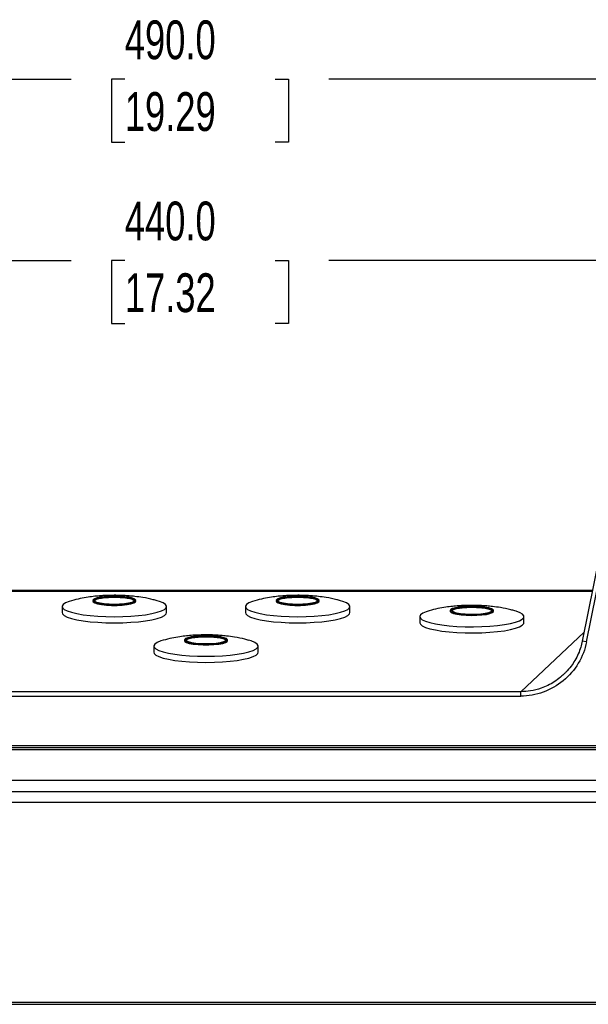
# Model space of a CAD drawing. Header units: millimetres. Extents: x 32 to 1437, y 32 to 1048.
# Tile 11 of 21: x 441 to 596, y 425 to 693. Entities that reach past the tile are written whole.
import ezdxf

# ---------------------------------------------------------------- set-up
doc = ezdxf.new("R2010")
doc.units = ezdxf.units.MM
doc.header["$LTSCALE"] = 5
doc.layers.add('DIMENSIONS', color=140, linetype='Continuous', lineweight=25)
doc.styles.add('SLDTEXTSTYLE0', font='TXT', dxfattribs={"width": 0.7})
doc.dimstyles.new('SLDDIMSTYLE0', dxfattribs={"dimtxt": 10.790039, "dimasz": 16.51, "dimexe": 0, "dimexo": 0.0625, "dimgap": 2.69751, "dimtad": 0, "dimtih": 1, "dimtoh": 1, "dimrnd": 1e-09, "dimzin": 4, "dimdsep": 46, "dimtxsty": 'SLDTEXTSTYLE0', "dimsah": 1, "dimcen": 0.09, "dimadec": 0, "dimazin": 1, "dimtfac": 1, "dimtofl": 0, "dimtmove": 0, "dimatfit": 3, "dimfxl": 0, "dimfrac": 2, "dimtolj": 1, "dimtzin": 12, "dimarcsym": 0})

# ---------------------------------------------------------------- blocks, each defined once
blk = doc.blocks.new('_D_1')
at = {"layer": 'DIMENSIONS'}
for p, q in [((272.11, 569.29), (272.11, 643.34)), ((712.11, 569.29), (712.11, 643.34)), ((272.11, 627.47), (455.35, 627.47)), ((469.97, 627.47), (466.34, 627.47)), ((466.34, 627.47), (466.34, 610.32)), ((511.01, 627.47), (514.63, 627.47)), ((514.63, 627.47), (514.63, 610.32)), ((712.11, 627.47), (525.63, 627.47)), ((466.34, 610.32), (469.97, 610.32)), ((514.63, 610.32), (511.01, 610.32))]:
    blk.add_line(p, q, dxfattribs=at)
for points in [[(272.11, 627.47), (288.62, 624.93), (288.62, 630.01)], [(712.11, 627.47), (695.6, 630.01), (695.6, 624.93)]]:
    blk.add_solid(points, dxfattribs=at)
at = {"layer": 'DIMENSIONS', "char_height": 10.583, "attachment_point": 1, "style": 'SLDTEXTSTYLE0'}
for s, insert in [('440.0', (469.97, 643.52)), ('17.32', (469.97, 623.96))]:
    blk.add_mtext(s, dxfattribs=dict(at, insert=insert))
blk = doc.blocks.new('_D_2')
at = {"layer": 'DIMENSIONS'}
for p, q in [((247.11, 566.05), (247.11, 692.72)), ((737.11, 566.05), (737.11, 692.72)), ((247.11, 676.85), (455.35, 676.85)), ((469.97, 676.85), (466.34, 676.85)), ((466.34, 676.85), (466.34, 659.7)), ((511.01, 676.85), (514.63, 676.85)), ((514.63, 676.85), (514.63, 659.7)), ((737.11, 676.85), (525.63, 676.85)), ((466.34, 659.7), (469.97, 659.7)), ((514.63, 659.7), (511.01, 659.7))]:
    blk.add_line(p, q, dxfattribs=at)
for points in [[(247.11, 676.85), (263.62, 674.31), (263.62, 679.39)], [(737.11, 676.85), (720.6, 679.39), (720.6, 674.31)]]:
    blk.add_solid(points, dxfattribs=at)
at = {"layer": 'DIMENSIONS', "char_height": 10.583, "attachment_point": 1, "style": 'SLDTEXTSTYLE0'}
for s, insert in [('490.0', (469.97, 692.9)), ('19.29', (469.97, 673.34))]:
    blk.add_mtext(s, dxfattribs=dict(at, insert=insert))

msp = doc.modelspace()

# ---------------------------------------------------------------- linework, layer by layer
for p, q in [((604.626541, 573.127818), (594.722159, 523.728785)), ((595.898743, 523.492882), (605.982029, 573.784215)), ((597.482929, 537.498385), (386.745454, 537.498385)), ((386.784389, 537.304191), (597.443994, 537.304191)), ((461.214192, 534.796105), (461.214192, 534.599989)), ((473.014192, 534.599989), (473.014192, 534.796105)), ((511.214192, 534.796105), (511.214192, 534.599989)), ((523.014192, 534.599989), (523.014192, 534.796105)), ((452.914192, 533.129118), (452.914192, 531.462131)), ((481.314192, 531.462131), (481.314192, 533.129118)), ((502.914192, 533.129118), (502.914192, 531.462131)), ((531.314192, 531.462131), (531.314192, 533.129118)), ((558.714192, 532.050479), (558.714192, 531.854363)), ((559.205073, 531.922358), (559.416597, 532.2071)), ((570.514192, 531.854363), (570.514192, 532.050479)), ((550.414192, 530.383492), (550.414192, 528.716505)), ((578.814192, 528.716505), (578.814192, 530.383492)), ((595.203467, 526.129353), (577.943877, 509.889356)), ((486.214192, 524.009717), (486.214192, 523.813601)), ((498.014192, 523.813601), (498.014192, 524.009717)), ((595.898743, 523.492882), (594.722159, 523.728785)), ((477.914192, 522.34273), (477.914192, 520.675743)), ((506.314192, 520.675743), (506.314192, 522.34273)), ((577.943877, 509.889356), (406.284507, 509.889356)), ((406.284507, 508.712659), (577.943877, 508.712659)), ((577.943877, 508.712659), (577.943877, 509.889356)), ((635.265467, 495.196424), (348.962916, 495.196424)), ((348.962916, 494.696424), (635.265467, 494.696424)), ((348.962916, 494.196424), (635.265467, 494.196424)), ((635.265467, 485.696424), (348.962916, 485.696424)), ((348.962916, 482.696424), (635.265467, 482.696424)), ((348.962916, 479.801122), (635.265467, 479.801122)), ((635.265467, 425.178974), (348.962916, 425.178974)), ((348.962916, 424.696424), (635.265467, 424.696424))]:
    msp.add_line(p, q)
at = {"flags": 128}
for points in [[(455.408334, 534.705541), (454.816631, 534.521542), (453.836961, 534.116639), (453.201164, 533.686159), (452.925708, 533.241252), (453.017726, 532.793441), (453.474835, 532.354324), (454.285196, 531.935274), (455.427821, 531.547143), (456.873117, 531.199985), (458.583652, 530.90279), (460.515123, 530.663256), (462.617506, 530.487587), (464.836352, 530.380332), (467.114192, 530.344269)], [(461.214192, 534.599989), (461.318697, 534.383173), (461.775712, 534.107326), (462.568164, 533.862435), (463.646259, 533.663887), (464.942257, 533.524158), (466.374726, 533.452027), (467.853658, 533.452027), (469.286127, 533.524158), (470.582125, 533.663887), (471.66022, 533.862435), (472.452671, 534.107326), (472.909686, 534.383173), (473.014192, 534.599989)], [(467.114192, 535.95319), (465.646921, 535.916838), (464.271845, 535.810066), (463.075364, 535.639584), (462.132657, 535.416102), (461.502958, 535.153664), (461.225834, 534.868759), (461.318697, 534.579289), (461.775712, 534.303442), (462.568164, 534.058551), (463.646259, 533.860003), (464.942257, 533.720274), (466.374726, 533.648144), (467.853658, 533.648144), (469.286127, 533.720274), (470.582125, 533.860003), (471.66022, 534.058551), (472.452671, 534.303442), (472.909686, 534.579289), (473.002549, 534.868759), (472.725425, 535.153664), (472.095726, 535.416102), (471.15302, 535.639584), (469.956538, 535.810066), (468.581462, 535.916838), (467.114192, 535.95319)], [(467.114192, 535.874744), (468.537696, 535.83799), (469.864192, 535.730233), (471.003279, 535.558818), (471.877331, 535.335424), (472.426784, 535.075277), (472.614192, 534.796105), (472.426784, 534.516933), (471.877331, 534.256785), (471.003279, 534.033392), (469.864192, 533.861976), (468.537696, 533.75422), (467.114192, 533.717466), (465.690687, 533.75422), (464.364192, 533.861976), (463.225104, 534.033392), (462.351052, 534.256785), (461.8016, 534.516933), (461.614192, 534.796105), (461.8016, 535.075277), (462.351052, 535.335424), (463.225104, 535.558818), (464.364192, 535.730233), (465.690687, 535.83799), (467.114192, 535.874744)], [(467.114192, 535.678627), (465.690687, 535.641874), (464.364192, 535.534117), (463.225104, 535.362701), (462.351052, 535.139308), (461.8016, 534.879161), (461.636966, 534.698047)], [(472.591417, 534.698047), (472.426784, 534.879161), (471.877331, 535.139308), (471.003279, 535.362701), (469.864192, 535.534117), (468.537696, 535.641874), (467.114192, 535.678627)], [(467.114192, 530.344269), (469.392032, 530.380332), (471.610877, 530.487587), (473.713261, 530.663256), (475.644732, 530.90279), (477.355266, 531.199985), (478.800563, 531.547143), (479.943188, 531.935274), (480.753549, 532.354324), (481.210658, 532.793441), (481.302675, 533.241252), (481.027219, 533.686159), (480.391422, 534.116639), (479.411752, 534.521542), (478.808905, 534.708719)], [(505.408334, 534.705541), (504.816631, 534.521542), (503.836961, 534.116639), (503.201164, 533.686159), (502.925708, 533.241252), (503.017726, 532.793441), (503.474835, 532.354324), (504.285196, 531.935274), (505.427821, 531.547143), (506.873117, 531.199985), (508.583652, 530.90279), (510.515123, 530.663256), (512.617506, 530.487587), (514.836352, 530.380332), (517.114192, 530.344269)], [(511.214192, 534.599989), (511.318697, 534.383173), (511.775712, 534.107326), (512.568164, 533.862435), (513.646259, 533.663887), (514.942257, 533.524158), (516.374726, 533.452027), (517.853658, 533.452027), (519.286127, 533.524158), (520.582125, 533.663887), (521.66022, 533.862435), (522.452671, 534.107326), (522.909686, 534.383173), (523.014192, 534.599989)], [(517.114192, 535.95319), (515.646921, 535.916838), (514.271845, 535.810066), (513.075364, 535.639584), (512.132657, 535.416102), (511.502958, 535.153664), (511.225834, 534.868759), (511.318697, 534.579289), (511.775712, 534.303442), (512.568164, 534.058551), (513.646259, 533.860003), (514.942257, 533.720274), (516.374726, 533.648144), (517.853658, 533.648144), (519.286127, 533.720274), (520.582125, 533.860003), (521.66022, 534.058551), (522.452671, 534.303442), (522.909686, 534.579289), (523.002549, 534.868759), (522.725425, 535.153664), (522.095726, 535.416102), (521.15302, 535.639584), (519.956538, 535.810066), (518.581462, 535.916838), (517.114192, 535.95319)], [(517.114192, 535.874744), (518.537696, 535.83799), (519.864192, 535.730233), (521.003279, 535.558818), (521.877331, 535.335424), (522.426784, 535.075277), (522.614192, 534.796105), (522.426784, 534.516933), (521.877331, 534.256785), (521.003279, 534.033392), (519.864192, 533.861976), (518.537696, 533.75422), (517.114192, 533.717466), (515.690687, 533.75422), (514.364192, 533.861976), (513.225104, 534.033392), (512.351052, 534.256785), (511.8016, 534.516933), (511.614192, 534.796105), (511.8016, 535.075277), (512.351052, 535.335424), (513.225104, 535.558818), (514.364192, 535.730233), (515.690687, 535.83799), (517.114192, 535.874744)], [(517.114192, 535.678627), (515.690687, 535.641874), (514.364192, 535.534117), (513.225104, 535.362701), (512.351052, 535.139308), (511.8016, 534.879161), (511.636966, 534.698047)], [(522.591417, 534.698047), (522.426784, 534.879161), (521.877331, 535.139308), (521.003279, 535.362701), (519.864192, 535.534117), (518.537696, 535.641874), (517.114192, 535.678627)], [(517.114192, 530.344269), (519.392032, 530.380332), (521.610877, 530.487587), (523.713261, 530.663256), (525.644732, 530.90279), (527.355266, 531.199985), (528.800563, 531.547143), (529.943188, 531.935274), (530.753549, 532.354324), (531.210658, 532.793441), (531.302675, 533.241252), (531.027219, 533.686159), (530.391422, 534.116639), (529.411752, 534.521542), (528.808905, 534.708719)], [(452.914192, 531.462131), (453.017726, 531.126454), (453.474835, 530.687337), (454.285196, 530.268286), (455.427821, 529.880156), (456.873117, 529.532998), (458.583652, 529.235803), (460.515123, 528.996269), (462.617506, 528.8206), (464.836352, 528.713344), (467.114192, 528.677281)], [(467.114192, 528.677281), (469.392032, 528.713344), (471.610877, 528.8206), (473.713261, 528.996269), (475.644732, 529.235803), (477.355266, 529.532998), (478.800563, 529.880156), (479.943188, 530.268286), (480.753549, 530.687337), (481.210658, 531.126454), (481.314192, 531.462131)], [(502.914192, 531.462131), (503.017726, 531.126454), (503.474835, 530.687337), (504.285196, 530.268286), (505.427821, 529.880156), (506.873117, 529.532998), (508.583652, 529.235803), (510.515123, 528.996269), (512.617506, 528.8206), (514.836352, 528.713344), (517.114192, 528.677281)], [(517.114192, 528.677281), (519.392032, 528.713344), (521.610877, 528.8206), (523.713261, 528.996269), (525.644732, 529.235803), (527.355266, 529.532998), (528.800563, 529.880156), (529.943188, 530.268286), (530.753549, 530.687337), (531.210658, 531.126454), (531.314192, 531.462131)], [(551.194946, 531.294194), (550.623822, 530.860242), (550.415041, 530.413941), (550.57401, 529.966852), (551.096613, 529.530554), (551.969314, 529.116347), (553.16951, 528.734958), (554.666118, 528.396265), (556.420376, 528.10904), (558.386849, 527.880723), (560.514607, 527.717225), (562.748542, 527.622783), (565.030797, 527.599841), (567.302262, 527.648995), (569.504107, 527.768971), (571.579306, 527.956661), (573.474112, 528.207205), (575.139451, 528.514114), (576.532191, 528.869438), (577.616261, 529.263976), (578.363585, 529.687509), (578.754806, 530.129067), (578.779793, 530.577215), (578.437898, 531.020345), (577.737977, 531.446981), (576.698156, 531.846074), (576.327572, 531.957765)], [(552.925913, 531.964924), (552.113622, 531.70456), (551.194946, 531.294194)], [(558.714192, 531.854363), (558.719861, 531.80365), (558.96935, 531.517764), (559.573525, 531.253028), (560.494424, 531.026076), (561.674183, 530.851169), (563.038674, 530.739296), (564.50216, 530.697486), (565.972685, 530.728368), (567.357852, 530.829999), (568.570624, 530.995996), (569.534799, 531.215926), (570.189794, 531.475972)], [(570.189794, 531.672089), (570.494453, 531.95591), (570.429634, 532.245674), (569.99941, 532.523173), (569.230812, 532.770971), (568.172135, 532.973497), (566.889899, 533.118027), (565.464673, 533.195479), (563.986007, 533.200987), (562.546813, 533.134204), (561.23752, 532.999326), (560.140395, 532.804829), (559.324375, 532.562933), (558.840735, 532.288838), (558.719861, 531.999766), (558.96935, 531.71388), (559.573525, 531.449144), (560.494424, 531.222193), (561.674183, 531.047285), (563.038674, 530.935412), (564.50216, 530.893602), (565.972685, 530.924484), (567.357852, 531.026116), (568.570624, 531.192112), (569.534799, 531.412043), (570.189794, 531.672089)], [(569.811787, 531.697742), (569.169168, 531.445939), (568.216135, 531.235334), (567.017636, 531.08028), (565.655346, 530.991343), (564.222103, 530.974585), (562.81558, 531.031147), (561.531629, 531.157175), (560.45775, 531.34408), (559.667126, 531.579125), (559.213636, 531.846292), (559.128185, 532.127374), (559.416597, 532.403216), (560.059215, 532.655019), (561.012248, 532.865624), (562.210748, 533.020678), (563.573038, 533.109615), (565.006281, 533.126373), (566.412804, 533.069811), (567.696754, 532.943783), (568.770633, 532.756878), (569.561257, 532.521833), (570.014747, 532.254666), (570.100198, 531.973584), (569.811787, 531.697742)], [(570.091417, 531.952421), (570.014747, 532.05855), (569.561257, 532.325717), (568.770633, 532.560762), (567.696754, 532.747667), (566.412804, 532.873695), (565.006281, 532.930257), (563.573038, 532.913499), (562.210748, 532.824562), (561.012248, 532.669508), (560.059215, 532.458903), (559.416597, 532.2071), (559.136966, 531.952421)], [(570.189794, 531.475972), (570.494453, 531.759794), (570.514192, 531.854363)], [(550.414192, 528.716505), (550.57401, 528.299865), (551.096613, 527.863567), (551.969314, 527.44936), (553.16951, 527.067971), (554.666118, 526.729278), (556.420376, 526.442053), (558.386849, 526.213735), (560.514607, 526.050238), (562.748542, 525.955796), (565.030797, 525.932854), (567.302262, 525.982008), (569.504107, 526.101984), (571.579306, 526.289674), (573.474112, 526.540218), (575.139451, 526.847127), (576.532191, 527.202451), (577.616261, 527.596989), (578.363585, 528.020522), (578.754806, 528.46208), (578.814192, 528.716505)], [(480.408334, 523.919154), (479.816631, 523.735155), (478.836961, 523.330251), (478.201164, 522.899772), (477.925708, 522.454865), (478.017726, 522.007054), (478.474835, 521.567937), (479.285196, 521.148886), (480.427821, 520.760756), (481.873117, 520.413597), (483.583652, 520.116403), (485.515123, 519.876869), (487.617506, 519.701199), (489.836352, 519.593944), (492.114192, 519.557881)], [(486.214192, 523.813601), (486.318697, 523.596785), (486.775712, 523.320938), (487.568164, 523.076047), (488.646259, 522.8775), (489.942257, 522.737771), (491.374726, 522.66564), (492.853658, 522.66564), (494.286127, 522.737771), (495.582125, 522.8775), (496.66022, 523.076047), (497.452671, 523.320938), (497.909686, 523.596785), (498.014192, 523.813601)], [(492.114192, 525.166803), (490.646921, 525.130451), (489.271845, 525.023679), (488.075364, 524.853196), (487.132657, 524.629715), (486.502958, 524.367276), (486.225834, 524.082371), (486.318697, 523.792901), (486.775712, 523.517054), (487.568164, 523.272164), (488.646259, 523.073616), (489.942257, 522.933887), (491.374726, 522.861756), (492.853658, 522.861756), (494.286127, 522.933887), (495.582125, 523.073616), (496.66022, 523.272164), (497.452671, 523.517054), (497.909686, 523.792901), (498.002549, 524.082371), (497.725425, 524.367276), (497.095726, 524.629715), (496.15302, 524.853196), (494.956538, 525.023679), (493.581462, 525.130451), (492.114192, 525.166803)], [(492.114192, 525.088356), (493.537696, 525.051602), (494.864192, 524.943846), (496.003279, 524.77243), (496.877331, 524.549037), (497.426784, 524.28889), (497.614192, 524.009717), (497.426784, 523.730545), (496.877331, 523.470398), (496.003279, 523.247005), (494.864192, 523.075589), (493.537696, 522.967832), (492.114192, 522.931079), (490.690687, 522.967832), (489.364192, 523.075589), (488.225104, 523.247005), (487.351052, 523.470398), (486.8016, 523.730545), (486.614192, 524.009717), (486.8016, 524.28889), (487.351052, 524.549037), (488.225104, 524.77243), (489.364192, 524.943846), (490.690687, 525.051602), (492.114192, 525.088356)], [(492.114192, 524.89224), (490.690687, 524.855486), (489.364192, 524.74773), (488.225104, 524.576314), (487.351052, 524.352921), (486.8016, 524.092774), (486.636966, 523.911659)], [(497.591417, 523.911659), (497.426784, 524.092774), (496.877331, 524.352921), (496.003279, 524.576314), (494.864192, 524.74773), (493.537696, 524.855486), (492.114192, 524.89224)], [(492.114192, 519.557881), (494.392032, 519.593944), (496.610877, 519.701199), (498.713261, 519.876869), (500.644732, 520.116403), (502.355266, 520.413597), (503.800563, 520.760756), (504.943188, 521.148886), (505.753549, 521.567937), (506.210658, 522.007054), (506.302675, 522.454865), (506.027219, 522.899772), (505.391422, 523.330251), (504.411752, 523.735155), (503.808905, 523.922332)], [(477.914192, 520.675743), (478.017726, 520.340067), (478.474835, 519.900949), (479.285196, 519.481899), (480.427821, 519.093768), (481.873117, 518.74661), (483.583652, 518.449416), (485.515123, 518.209882), (487.617506, 518.034212), (489.836352, 517.926957), (492.114192, 517.890894)], [(492.114192, 517.890894), (494.392032, 517.926957), (496.610877, 518.034212), (498.713261, 518.209882), (500.644732, 518.449416), (502.355266, 518.74661), (503.800563, 519.093768), (504.943188, 519.481899), (505.753549, 519.900949), (506.210658, 520.340067), (506.314192, 520.675743)]]:
    msp.add_lwpolyline(points, dxfattribs=at)
for points, knots in [([(467.114192, 536.183141), (466.251121, 536.171933), (465.046746, 536.156293), (463.27766, 536.050348), (461.750491, 535.919984), (459.846598, 535.677829), (457.729494, 535.315334), (456.234691, 534.919671), (455.449686, 534.711886)], [0, 0, 0, 0, 0.2145148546, 0.2993456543, 0.445215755, 0.6028708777, 0.7914454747, 1, 1, 1, 1]), ([(461.614192, 534.599989), (461.614192, 534.886053), (462.193684, 535.160423), (464.256525, 535.56498), (465.655542, 535.678627), (467.114192, 535.678627)], [0, 0, 0, 0, 0.5, 0.5, 1, 1, 1, 1]), ([(478.759516, 534.693878), (478.421718, 534.797459), (477.144985, 535.188954), (475.143899, 535.559887), (472.946277, 535.869905), (471.226206, 536.031134), (469.629168, 536.13218), (468.274679, 536.177612), (467.396386, 536.181797), (467.114192, 536.183141)], [0, 0, 0, 0, 0.0904164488, 0.3417350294, 0.5266477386, 0.6617914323, 0.7812488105, 0.9297154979, 1, 1, 1, 1]), ([(467.114192, 535.678627), (468.572841, 535.678627), (469.971858, 535.56498), (472.0347, 535.160423), (472.614192, 534.886053), (472.614192, 534.599989)], [0, 0, 0, 0, 0.5, 0.5, 1, 1, 1, 1]), ([(517.114192, 536.183141), (516.251121, 536.171933), (515.046746, 536.156293), (513.27766, 536.050348), (511.750491, 535.919984), (509.846598, 535.677829), (507.729494, 535.315334), (506.234691, 534.919671), (505.449686, 534.711886)], [0, 0, 0, 0, 0.2145148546, 0.2993456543, 0.445215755, 0.6028708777, 0.7914454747, 1, 1, 1, 1]), ([(511.614192, 534.599989), (511.614192, 534.886053), (512.193684, 535.160423), (514.256525, 535.56498), (515.655542, 535.678627), (517.114192, 535.678627)], [0, 0, 0, 0, 0.5, 0.5, 1, 1, 1, 1]), ([(528.759516, 534.693878), (528.421718, 534.797459), (527.144985, 535.188954), (525.143899, 535.559887), (522.946277, 535.869905), (521.226206, 536.031134), (519.629168, 536.13218), (518.274679, 536.177612), (517.396386, 536.181797), (517.114192, 536.183141)], [0, 0, 0, 0, 0.0904164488, 0.3417350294, 0.5266477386, 0.6617914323, 0.7812488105, 0.9297154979, 1, 1, 1, 1]), ([(517.114192, 535.678627), (518.572841, 535.678627), (519.971858, 535.56498), (522.0347, 535.160423), (522.614192, 534.886053), (522.614192, 534.599989)], [0, 0, 0, 0, 0.5, 0.5, 1, 1, 1, 1]), ([(564.614192, 533.437516), (563.751121, 533.426308), (562.546746, 533.410668), (560.77766, 533.304721), (559.250489, 533.174373), (557.346608, 532.932139), (555.242585, 532.572257), (553.760712, 532.180195), (552.988651, 531.975929)], [0, 0, 0, 0, 0.2152558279, 0.30037964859, 0.44675361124, 0.60495330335, 0.79417927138, 1, 1, 1, 1]), ([(559.416597, 532.2071), (559.712269, 532.330607), (560.167106, 532.5206), (561.234101, 532.714001), (562.192664, 532.831554), (563.258977, 532.907447), (564.686339, 532.948454), (566.456151, 532.898316), (568.005904, 532.723187), (568.997918, 532.517939), (569.599568, 532.329007), (569.972946, 532.120471), (570.178919, 531.909284), (570.034798, 531.774157), (569.967058, 531.710644)], [0, 0, 0, 0, 0.1277194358, 0.1964730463, 0.2666857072, 0.336898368, 0.4056519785, 0.5333714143, 0.6610908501, 0.7298444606, 0.8000571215, 0.8702697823, 0.9390233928, 1, 1, 1, 1]), ([(576.302052, 531.935671), (575.950112, 532.0437), (574.659278, 532.439926), (572.643927, 532.814455), (570.446272, 533.124248), (568.726207, 533.285515), (567.129168, 533.386552), (565.774679, 533.431986), (564.896386, 533.436171), (564.614192, 533.437516)], [0, 0, 0, 0, 0.0938502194, 0.3442200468, 0.5284346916, 0.6630682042, 0.7820746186, 0.929980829, 1, 1, 1, 1]), ([(492.114192, 525.396754), (491.251121, 525.385546), (490.046746, 525.369905), (488.27766, 525.263961), (486.750491, 525.133597), (484.846598, 524.891442), (482.729494, 524.528947), (481.234691, 524.133283), (480.449686, 523.925499)], [0, 0, 0, 0, 0.2145148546, 0.2993456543, 0.445215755, 0.6028708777, 0.7914454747, 1, 1, 1, 1]), ([(486.614192, 523.813601), (486.614192, 524.099666), (487.193684, 524.374036), (489.256525, 524.778592), (490.655542, 524.89224), (492.114192, 524.89224)], [0, 0, 0, 0, 0.5, 0.5, 1, 1, 1, 1]), ([(503.759516, 523.90749), (503.421718, 524.011072), (502.144985, 524.402567), (500.143899, 524.773499), (497.946277, 525.083518), (496.226206, 525.244747), (494.629168, 525.345793), (493.274679, 525.391225), (492.396386, 525.395409), (492.114192, 525.396754)], [0, 0, 0, 0, 0.0904164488, 0.34173502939, 0.52664773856, 0.66179143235, 0.78124881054, 0.92971549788, 1, 1, 1, 1]), ([(492.114192, 524.89224), (493.572841, 524.89224), (494.971858, 524.778592), (497.0347, 524.374036), (497.614192, 524.099666), (497.614192, 523.813601)], [0, 0, 0, 0, 0.5, 0.5, 1, 1, 1, 1]), ([(595.898743, 523.492882), (595.489824, 521.453358), (594.719017, 519.472715), (592.547798, 515.870624), (591.147982, 514.250292), (587.89135, 511.569473), (586.035374, 510.509677), (582.095371, 509.081086), (580.012548, 508.712659), (577.943877, 508.712659)], [0, 0, 0, 0, 0.25, 0.25, 0.5, 0.5, 0.75, 0.75, 1, 1, 1, 1]), ([(594.738627, 523.725483), (594.605706, 523.160007), (594.328387, 521.980226), (593.64942, 520.209005), (592.76202, 518.467173), (591.625174, 516.782679), (590.578908, 515.497761), (589.827603, 514.822346), (589.605134, 514.62235)], [0, 0, 0, 0, 0.1639316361, 0.3420188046, 0.5342970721, 0.7147946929, 0.9155481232, 1, 1, 1, 1]), ([(589.605134, 514.62235), (589.327059, 514.35499), (588.554281, 513.611989), (587.112013, 512.59457), (585.345109, 511.588878), (583.193598, 510.695404), (580.724201, 510.02999), (578.842519, 509.934811), (577.943877, 509.889356)], [0, 0, 0, 0, 0.0897435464, 0.2493993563, 0.4091945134, 0.5623033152, 0.7909673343, 1, 1, 1, 1])]:
    msp.add_open_spline(points, degree=3, knots=knots)

# ---------------------------------------------------------------- dimensions: what is measured, and where the dimension line sits
at = {"layer": 'DIMENSIONS'}
for base, p1, p2, picture, middle in [((737.114192, 676.845836), (247.114192, 559.696424), (737.114192, 559.696424), '_D_2', (490.487317, 676.845836)), ((712.114192, 627.466646), (272.114192, 562.936424), (712.114192, 562.936424), '_D_1', (490.487317, 627.466646))]:
    dim = msp.add_linear_dim(base=base, p1=p1, p2=p2, dimstyle='SLDDIMSTYLE0', dxfattribs=at)
    dim.commit()
    dim.dimension.update_dxf_attribs({"geometry": picture, "text_midpoint": middle, "dimtype": 160})

doc.saveas('drawing.dxf')
